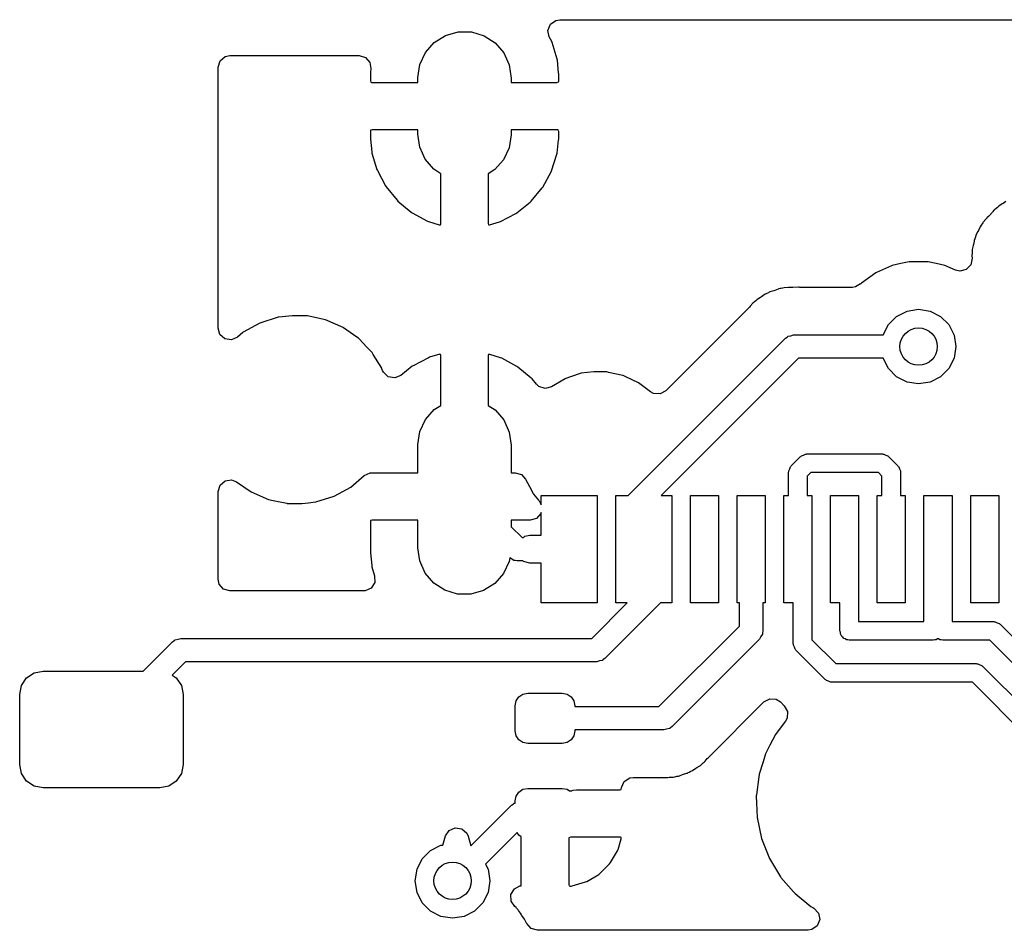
# Model space of a CAD drawing. Extents: x 3.08 to 5.54, y -3.21 to -0.59.
# Tile 8 of 10: x 4.02 to 4.44, y -0.97 to -0.59. Entities that reach past the tile are written whole.
import ezdxf

# ---------------------------------------------------------------- set-up
doc = ezdxf.new("R2010")
doc.units = 0
doc.header["$MEASUREMENT"] = 0
doc.layers.add('BLACK', color=7, linetype='CONTINUOUS')

msp = doc.modelspace()

# ---------------------------------------------------------------- linework, layer by layer
at = {"layer": 'BLACK', "linetype": 'CONTINUOUS'}
for p, q in [((4.24338, -0.595103), (4.24438, -0.592495)), ((4.24438, -0.592495), (4.24664, -0.590845)), ((4.24664, -0.590845), (4.24832, -0.590551)), ((4.24832, -0.590551), (4.50821, -0.590551)), ((4.19544, -0.600166), (4.20016, -0.597188)), ((4.20016, -0.597188), (4.20553, -0.595654)), ((4.20553, -0.595654), (4.21111, -0.595688)), ((4.21111, -0.595688), (4.21646, -0.597288)), ((4.21646, -0.597288), (4.22114, -0.600323)), ((4.24394, -0.597841), (4.24338, -0.595103)), ((4.19175, -0.60435), (4.19544, -0.600166)), ((4.22114, -0.600323), (4.22478, -0.604551)), ((4.24495, -0.599747), (4.24394, -0.597841)), ((4.24514, -0.600194), (4.24495, -0.599747)), ((4.24725, -0.607179), (4.24514, -0.600194)), ((4.10723, -0.606098), (4.10929, -0.605649)), ((4.10929, -0.605649), (4.16378, -0.605649)), ((4.16378, -0.605649), (4.16646, -0.606437)), ((4.18938, -0.609402), (4.19175, -0.60435)), ((4.22478, -0.604551), (4.22709, -0.609632)), ((4.10433, -0.61061), (4.10512, -0.607928)), ((4.10512, -0.607928), (4.10723, -0.606098)), ((4.16646, -0.606437), (4.1683, -0.608549)), ((4.1683, -0.608549), (4.16871, -0.611163)), ((4.18852, -0.614917), (4.18938, -0.609402)), ((4.22709, -0.609632), (4.22789, -0.615157)), ((4.24734, -0.607653), (4.24725, -0.607179)), ((4.24787, -0.613078), (4.24734, -0.607653)), ((4.10433, -0.720598), (4.10433, -0.61061)), ((4.16853, -0.612786), (4.16852, -0.613062)), ((4.16852, -0.613062), (4.16852, -0.616255)), ((4.16871, -0.611163), (4.16853, -0.612786)), ((4.24789, -0.61332), (4.24787, -0.613078)), ((4.24789, -0.616435), (4.24789, -0.61332)), ((4.16852, -0.616255), (4.16869, -0.616855)), ((4.16869, -0.616855), (4.16875, -0.616902)), ((4.16875, -0.616902), (4.16905, -0.616968)), ((4.16905, -0.616968), (4.18851, -0.616968)), ((4.18851, -0.615157), (4.18852, -0.614917)), ((4.18851, -0.616968), (4.18851, -0.615157)), ((4.22789, -0.615157), (4.22789, -0.616968)), ((4.22789, -0.616968), (4.24717, -0.616968)), ((4.24717, -0.616968), (4.24777, -0.616792)), ((4.24777, -0.616792), (4.24782, -0.616737)), ((4.24782, -0.616737), (4.24789, -0.616435)), ((4.16858, -0.637199), (4.16852, -0.637502)), ((4.16852, -0.637502), (4.16852, -0.640616)), ((4.16863, -0.637144), (4.16858, -0.637199)), ((4.16923, -0.636968), (4.16863, -0.637144)), ((4.18851, -0.636968), (4.16923, -0.636968)), ((4.18851, -0.638779), (4.18851, -0.636968)), ((4.18931, -0.644304), (4.18851, -0.638779)), ((4.22788, -0.63902), (4.22702, -0.644535)), ((4.22789, -0.638779), (4.22788, -0.63902)), ((4.24735, -0.636968), (4.22789, -0.636968)), ((4.22789, -0.636968), (4.22789, -0.638779)), ((4.24765, -0.637034), (4.24735, -0.636968)), ((4.24771, -0.637081), (4.24765, -0.637034)), ((4.24789, -0.637681), (4.24771, -0.637081)), ((4.24789, -0.640874), (4.24789, -0.637681)), ((4.16852, -0.640616), (4.16853, -0.640858)), ((4.16853, -0.640858), (4.16906, -0.646283)), ((4.24723, -0.646829), (4.24787, -0.641151)), ((4.24787, -0.641151), (4.24789, -0.640874)), ((4.16906, -0.646283), (4.16915, -0.646757)), ((4.16915, -0.646757), (4.17126, -0.653743)), ((4.19162, -0.649385), (4.18931, -0.644304)), ((4.22702, -0.644535), (4.22465, -0.649587)), ((4.24493, -0.654257), (4.24713, -0.647301)), ((4.24713, -0.647301), (4.24723, -0.646829)), ((4.19526, -0.653613), (4.19162, -0.649385)), ((4.22465, -0.649587), (4.22096, -0.65377)), ((4.17126, -0.653743), (4.17145, -0.654189)), ((4.17145, -0.654189), (4.17487, -0.660633)), ((4.1982, -0.655519), (4.19526, -0.653613)), ((4.1982, -0.67676), (4.1982, -0.655519)), ((4.22096, -0.65377), (4.2182, -0.65551)), ((4.2182, -0.65551), (4.2182, -0.676493)), ((4.24122, -0.661096), (4.24474, -0.654701)), ((4.24474, -0.654701), (4.24493, -0.654257)), ((4.17487, -0.660633), (4.17514, -0.661035)), ((4.17514, -0.661035), (4.17975, -0.66669)), ((4.23626, -0.667084), (4.24095, -0.661494)), ((4.24095, -0.661494), (4.24122, -0.661096)), ((4.17975, -0.66669), (4.18009, -0.667033)), ((4.18009, -0.667033), (4.18571, -0.671684)), ((4.23022, -0.671995), (4.23591, -0.667422)), ((4.23591, -0.667422), (4.23626, -0.667084)), ((4.43491, -0.668226), (4.43341, -0.669113)), ((4.4353, -0.66797), (4.43491, -0.668226)), ((4.43646, -0.66713), (4.4353, -0.66797)), ((4.18571, -0.671684), (4.18611, -0.671954)), ((4.18611, -0.671954), (4.19253, -0.675425)), ((4.22335, -0.67564), (4.22982, -0.672259)), ((4.22982, -0.672259), (4.23022, -0.671995)), ((4.43074, -0.671692), (4.42932, -0.673203)), ((4.43094, -0.671459), (4.43074, -0.671692)), ((4.43141, -0.670891), (4.43094, -0.671459)), ((4.43161, -0.670651), (4.43141, -0.670891)), ((4.43141, -0.670891), (4.43141, -0.670891)), ((4.43226, -0.670182), (4.43161, -0.670651)), ((4.43285, -0.669676), (4.43226, -0.670182)), ((4.43341, -0.669113), (4.43285, -0.669676)), ((4.19253, -0.675425), (4.19298, -0.675612)), ((4.19298, -0.675612), (4.19752, -0.677017)), ((4.2182, -0.676493), (4.21836, -0.677025)), ((4.21866, -0.67707), (4.22291, -0.675821)), ((4.22291, -0.675821), (4.22335, -0.67564)), ((4.42645, -0.676541), (4.42603, -0.677192)), ((4.42669, -0.676116), (4.42645, -0.676541)), ((4.42684, -0.675842), (4.42669, -0.676116)), ((4.42669, -0.676116), (4.42669, -0.676116)), ((4.42803, -0.674573), (4.42684, -0.675842)), ((4.42833, -0.674218), (4.42803, -0.674573)), ((4.42843, -0.674092), (4.42833, -0.674218)), ((4.42921, -0.673315), (4.42843, -0.674092)), ((4.42932, -0.673203), (4.42921, -0.673315)), ((4.19752, -0.677017), (4.19807, -0.677026)), ((4.19807, -0.677026), (4.1982, -0.67676)), ((4.21836, -0.677025), (4.21866, -0.67707)), ((4.42464, -0.679839), (4.4238, -0.681365)), ((4.42485, -0.67942), (4.42464, -0.679839)), ((4.42541, -0.678108), (4.42485, -0.67942)), ((4.42554, -0.677822), (4.42541, -0.678108)), ((4.42541, -0.678108), (4.42541, -0.678108)), ((4.42603, -0.677192), (4.42554, -0.677822)), ((4.42299, -0.683914), (4.42276, -0.685325)), ((4.42304, -0.683605), (4.42299, -0.683913)), ((4.42299, -0.683913), (4.42299, -0.683914)), ((4.42335, -0.682873), (4.42304, -0.683605)), ((4.4236, -0.682137), (4.42335, -0.682873)), ((4.42373, -0.681667), (4.4236, -0.682137)), ((4.4238, -0.681365), (4.42373, -0.681667)), ((4.42373, -0.681667), (4.42373, -0.681667)), ((4.42217, -0.689041), (4.42205, -0.689829)), ((4.42224, -0.688265), (4.42217, -0.689041)), ((4.42267, -0.685782), (4.42224, -0.687468)), ((4.42224, -0.687468), (4.42224, -0.688265)), ((4.42276, -0.685325), (4.42267, -0.685782)), ((4.39559, -0.692633), (4.39217, -0.69336)), ((4.39585, -0.692579), (4.39559, -0.692633)), ((4.39559, -0.692633), (4.39559, -0.692633)), ((4.40337, -0.692579), (4.39585, -0.692579)), ((4.40362, -0.692633), (4.40337, -0.692579)), ((4.40704, -0.69336), (4.40362, -0.692633)), ((4.40362, -0.692633), (4.40362, -0.692633)), ((4.42217, -0.691146), (4.42164, -0.69389)), ((4.42205, -0.689829), (4.42208, -0.69014)), ((4.42208, -0.69014), (4.42208, -0.69014)), ((4.42208, -0.69014), (4.42217, -0.691146)), ((4.38162, -0.6972), (4.37554, -0.701619)), ((4.38186, -0.697094), (4.38162, -0.6972)), ((4.38826, -0.694248), (4.38186, -0.697094)), ((4.38186, -0.697094), (4.38186, -0.697094)), ((4.38849, -0.694142), (4.38826, -0.694248)), ((4.38826, -0.694248), (4.38826, -0.694248)), ((4.39217, -0.69336), (4.38849, -0.694142)), ((4.41072, -0.694142), (4.40704, -0.69336)), ((4.41522, -0.696145), (4.41072, -0.694142)), ((4.41699, -0.696568), (4.41522, -0.696145)), ((4.41971, -0.695911), (4.41699, -0.696568)), ((4.42164, -0.69389), (4.41971, -0.695911)), ((4.3367, -0.705434), (4.33628, -0.705681)), ((4.33697, -0.705275), (4.3367, -0.705434)), ((4.3367, -0.705434), (4.3367, -0.705434)), ((4.33864, -0.704789), (4.33697, -0.705275)), ((4.33908, -0.704638), (4.33864, -0.704789)), ((4.34041, -0.704112), (4.33908, -0.704638)), ((4.3407, -0.703997), (4.34041, -0.704112)), ((4.34041, -0.704112), (4.34041, -0.704112)), ((4.34121, -0.703932), (4.3407, -0.703997)), ((4.34149, -0.703897), (4.34121, -0.703932)), ((4.34225, -0.703739), (4.34149, -0.703897)), ((4.34233, -0.703715), (4.34225, -0.703739)), ((4.34302, -0.703517), (4.34233, -0.703715)), ((4.34476, -0.703462), (4.34302, -0.703517)), ((4.34522, -0.703425), (4.34476, -0.703462)), ((4.34523, -0.703425), (4.34522, -0.703425)), ((4.34522, -0.703425), (4.34522, -0.703425)), ((4.34538, -0.703406), (4.34523, -0.703425)), ((4.34523, -0.703425), (4.34523, -0.703425)), ((4.34648, -0.703406), (4.34538, -0.703406)), ((4.34664, -0.703403), (4.34648, -0.703406)), ((4.349, -0.703329), (4.34664, -0.703403)), ((4.34932, -0.703319), (4.349, -0.703329)), ((4.34961, -0.703385), (4.34932, -0.703319)), ((4.35005, -0.703406), (4.34961, -0.703385)), ((4.37172, -0.703406), (4.35005, -0.703406)), ((4.37303, -0.70323), (4.37172, -0.703406)), ((4.37513, -0.701937), (4.37303, -0.70323)), ((4.37517, -0.701987), (4.37513, -0.701937)), ((4.37537, -0.701812), (4.37517, -0.701987)), ((4.37554, -0.701619), (4.37537, -0.701812)), ((4.33039, -0.709552), (4.32974, -0.710021)), ((4.33098, -0.709047), (4.33039, -0.709552)), ((4.33154, -0.708483), (4.33098, -0.709047)), ((4.33231, -0.708031), (4.33154, -0.708483)), ((4.33304, -0.707596), (4.33231, -0.708031)), ((4.33343, -0.70734), (4.33304, -0.707596)), ((4.33459, -0.7065), (4.33343, -0.70734)), ((4.33484, -0.706317), (4.33459, -0.7065)), ((4.33513, -0.706202), (4.33484, -0.706317)), ((4.33558, -0.706023), (4.33513, -0.706202)), ((4.33513, -0.706202), (4.33513, -0.706202)), ((4.33628, -0.705681), (4.33558, -0.706023)), ((4.32832, -0.711708), (4.29306, -0.746962)), ((4.32863, -0.711362), (4.32832, -0.711708)), ((4.32974, -0.710021), (4.32863, -0.711362)), ((4.39035, -0.715606), (4.39474, -0.713369)), ((4.39474, -0.713369), (4.39961, -0.712598)), ((4.39961, -0.712598), (4.40447, -0.713369)), ((4.40447, -0.713369), (4.40886, -0.715606)), ((4.12961, -0.716009), (4.12195, -0.71841)), ((4.12986, -0.715983), (4.12961, -0.716009)), ((4.13273, -0.715692), (4.12986, -0.715983)), ((4.12986, -0.715983), (4.12986, -0.715983)), ((4.13559, -0.715401), (4.13273, -0.715692)), ((4.14149, -0.715401), (4.13559, -0.715401)), ((4.14156, -0.715405), (4.14149, -0.715401)), ((4.14175, -0.715415), (4.14156, -0.715405)), ((4.14156, -0.715405), (4.14156, -0.715405)), ((4.14156, -0.715405), (4.14156, -0.715405)), ((4.14194, -0.715454), (4.14175, -0.715415)), ((4.14762, -0.716642), (4.14194, -0.715454)), ((4.14194, -0.715454), (4.14194, -0.715454)), ((4.14961, -0.717057), (4.14762, -0.716642)), ((4.15698, -0.720245), (4.14961, -0.717057)), ((4.38687, -0.71909), (4.39035, -0.715606)), ((4.40886, -0.715606), (4.41235, -0.71909)), ((4.1051, -0.723257), (4.10433, -0.720598)), ((4.12195, -0.71841), (4.11493, -0.722302)), ((4.15718, -0.72039), (4.15698, -0.720245)), ((4.16286, -0.724364), (4.15718, -0.72039)), ((4.15718, -0.72039), (4.15718, -0.72039)), ((4.38466, -0.723425), (4.38687, -0.71909)), ((4.41235, -0.71909), (4.41458, -0.72348)), ((4.10721, -0.725099), (4.1051, -0.723257)), ((4.10997, -0.725512), (4.10721, -0.725099)), ((4.11252, -0.724364), (4.10997, -0.725512)), ((4.11474, -0.722465), (4.11252, -0.724364)), ((4.11493, -0.722302), (4.11474, -0.722465)), ((4.16355, -0.72485), (4.16286, -0.724364)), ((4.16373, -0.725033), (4.16355, -0.72485)), ((4.16703, -0.728526), (4.16373, -0.725033)), ((4.2772, -0.791141), (4.34347, -0.724867)), ((4.34347, -0.724867), (4.34417, -0.724342)), ((4.34417, -0.724342), (4.34429, -0.724205)), ((4.34429, -0.724205), (4.3444, -0.724174)), ((4.3444, -0.724174), (4.3446, -0.724022)), ((4.3446, -0.724022), (4.34579, -0.723766)), ((4.34579, -0.723766), (4.34695, -0.723425)), ((4.34695, -0.723425), (4.38466, -0.723425)), ((4.41458, -0.72348), (4.41535, -0.728346)), ((4.16907, -0.730684), (4.16703, -0.728526)), ((4.41535, -0.728346), (4.41458, -0.733213)), ((4.1692, -0.730897), (4.16907, -0.730684)), ((4.16966, -0.731635), (4.1692, -0.730897)), ((4.1692, -0.730897), (4.1692, -0.730897)), ((4.1733, -0.737507), (4.16966, -0.731635)), ((4.19305, -0.733021), (4.18658, -0.736402)), ((4.19349, -0.73284), (4.19305, -0.733021)), ((4.19774, -0.731591), (4.19349, -0.73284)), ((4.19804, -0.731635), (4.19774, -0.731591)), ((4.1982, -0.732168), (4.19804, -0.731635)), ((4.1982, -0.75315), (4.1982, -0.732168)), ((4.21833, -0.731635), (4.2182, -0.731901)), ((4.2182, -0.731901), (4.2182, -0.753142)), ((4.21888, -0.731643), (4.21833, -0.731635)), ((4.22342, -0.733049), (4.21888, -0.731643)), ((4.22387, -0.733236), (4.22342, -0.733049)), ((4.23029, -0.736707), (4.22387, -0.733236)), ((4.34899, -0.733268), (4.29112, -0.791141)), ((4.38466, -0.733268), (4.34899, -0.733268)), ((4.38687, -0.737603), (4.38466, -0.733268)), ((4.41458, -0.733213), (4.41235, -0.737603)), ((4.17339, -0.737743), (4.1733, -0.737507)), ((4.17362, -0.738368), (4.17339, -0.737743)), ((4.17339, -0.737743), (4.17339, -0.737743)), ((4.174, -0.739182), (4.17362, -0.738368)), ((4.18618, -0.736666), (4.18138, -0.740521)), ((4.18658, -0.736402), (4.18618, -0.736666)), ((4.23069, -0.736977), (4.23029, -0.736707)), ((4.23631, -0.741628), (4.23069, -0.736977)), ((4.39035, -0.741087), (4.38687, -0.737603)), ((4.41235, -0.737603), (4.40886, -0.741087)), ((4.17605, -0.741089), (4.174, -0.739182)), ((4.1788, -0.741588), (4.17605, -0.741089)), ((4.18138, -0.740521), (4.1788, -0.741588)), ((4.23665, -0.741971), (4.23631, -0.741628)), ((4.23849, -0.744231), (4.23665, -0.741971)), ((4.25065, -0.741886), (4.24489, -0.745348)), ((4.25091, -0.7418), (4.25065, -0.741886)), ((4.25291, -0.741125), (4.25091, -0.7418)), ((4.25091, -0.7418), (4.25091, -0.7418)), ((4.25741, -0.739612), (4.25291, -0.741125)), ((4.26272, -0.739035), (4.25741, -0.739612)), ((4.26796, -0.739035), (4.26272, -0.739035)), ((4.26818, -0.739047), (4.26796, -0.739035)), ((4.26894, -0.739218), (4.26818, -0.739047)), ((4.27487, -0.740544), (4.26894, -0.739218)), ((4.27514, -0.740603), (4.27487, -0.740544)), ((4.27487, -0.740544), (4.27487, -0.740544)), ((4.27538, -0.740716), (4.27514, -0.740603)), ((4.27618, -0.741089), (4.27538, -0.740716)), ((4.27538, -0.740716), (4.27538, -0.740716)), ((4.2816, -0.743616), (4.27618, -0.741089)), ((4.39474, -0.743324), (4.39035, -0.741087)), ((4.40886, -0.741087), (4.40447, -0.743324)), ((4.23953, -0.745186), (4.23849, -0.744231)), ((4.24219, -0.746054), (4.23953, -0.745186)), ((4.24489, -0.745348), (4.24219, -0.746054)), ((4.28598, -0.746962), (4.2816, -0.743616)), ((4.28654, -0.747396), (4.28598, -0.746962)), ((4.29306, -0.746962), (4.29061, -0.748302)), ((4.39961, -0.744094), (4.39474, -0.743324)), ((4.40447, -0.743324), (4.39961, -0.744094)), ((4.28782, -0.748103), (4.28654, -0.747396)), ((4.29061, -0.748302), (4.28782, -0.748103)), ((4.19175, -0.759074), (4.19544, -0.754891)), ((4.19544, -0.754891), (4.1982, -0.75315)), ((4.2182, -0.753142), (4.22114, -0.755048)), ((4.22114, -0.755048), (4.22478, -0.759276)), ((4.18938, -0.764126), (4.19175, -0.759074)), ((4.22478, -0.759276), (4.22709, -0.764357)), ((4.18852, -0.769641), (4.18938, -0.764126)), ((4.22709, -0.764357), (4.22789, -0.769882)), ((4.18851, -0.769882), (4.18852, -0.769641)), ((4.18851, -0.781535), (4.18851, -0.769882)), ((4.22789, -0.769882), (4.22789, -0.781535)), ((4.34597, -0.778554), (4.34975, -0.774775)), ((4.34975, -0.774775), (4.35003, -0.774631)), ((4.35003, -0.774631), (4.35022, -0.774374)), ((4.35022, -0.774374), (4.35109, -0.774089)), ((4.35109, -0.774089), (4.35191, -0.773671)), ((4.35191, -0.773671), (4.35223, -0.77372)), ((4.35223, -0.77372), (4.35253, -0.773622)), ((4.35253, -0.773622), (4.38434, -0.773622)), ((4.38434, -0.773622), (4.38465, -0.77372)), ((4.38465, -0.77372), (4.38496, -0.773671)), ((4.38496, -0.773671), (4.38578, -0.774089)), ((4.38578, -0.774089), (4.38666, -0.774374)), ((4.38666, -0.774374), (4.38684, -0.774631)), ((4.38684, -0.774631), (4.38713, -0.774775)), ((4.38713, -0.774775), (4.39091, -0.778554)), ((4.34486, -0.780722), (4.34528, -0.7799)), ((4.34528, -0.7799), (4.34557, -0.779023)), ((4.34557, -0.779023), (4.34582, -0.778837)), ((4.34582, -0.778837), (4.34597, -0.778554)), ((4.39091, -0.778554), (4.39105, -0.778837)), ((4.39105, -0.778837), (4.39131, -0.779023)), ((4.39131, -0.779023), (4.39159, -0.7799)), ((4.39159, -0.7799), (4.39201, -0.780722)), ((4.10723, -0.78489), (4.11, -0.784492)), ((4.11, -0.784492), (4.11214, -0.785339)), ((4.16027, -0.78754), (4.16588, -0.782729)), ((4.16588, -0.782729), (4.16843, -0.781582)), ((4.16843, -0.781582), (4.16911, -0.781535)), ((4.16911, -0.781535), (4.18851, -0.781535)), ((4.22789, -0.781535), (4.22952, -0.781535)), ((4.22952, -0.781535), (4.2322, -0.782323)), ((4.2322, -0.782323), (4.2339, -0.784182)), ((4.2339, -0.784182), (4.23557, -0.787347)), ((4.34481, -0.781337), (4.34491, -0.781035)), ((4.34481, -0.791141), (4.34481, -0.781337)), ((4.34491, -0.781035), (4.34486, -0.780722)), ((4.35416, -0.781496), (4.35269, -0.782968)), ((4.35269, -0.782968), (4.35269, -0.791141)), ((4.38271, -0.781496), (4.35416, -0.781496)), ((4.38418, -0.782968), (4.38271, -0.781496)), ((4.38418, -0.791141), (4.38418, -0.782968)), ((4.39201, -0.780722), (4.39196, -0.781035)), ((4.39196, -0.781035), (4.39206, -0.781337)), ((4.39206, -0.781337), (4.39206, -0.791141)), ((4.10433, -0.789402), (4.10512, -0.78672)), ((4.10512, -0.78672), (4.10723, -0.78489)), ((4.11214, -0.785339), (4.11822, -0.789596)), ((4.15325, -0.791432), (4.16027, -0.78754)), ((4.23557, -0.787347), (4.23713, -0.790308)), ((4.10433, -0.826398), (4.10433, -0.789402)), ((4.11822, -0.789596), (4.12559, -0.792785)), ((4.12559, -0.792785), (4.12757, -0.7932)), ((4.14558, -0.793833), (4.15325, -0.791432)), ((4.23713, -0.790308), (4.23731, -0.790513)), ((4.23731, -0.790513), (4.23731, -0.790514)), ((4.23731, -0.790514), (4.23943, -0.793021)), ((4.24048, -0.795093), (4.24048, -0.791141)), ((4.24048, -0.791141), (4.26411, -0.791141)), ((4.26411, -0.791141), (4.26411, -0.836417)), ((4.27198, -0.836417), (4.27198, -0.791141)), ((4.27198, -0.791141), (4.2772, -0.791141)), ((4.29112, -0.791141), (4.2956, -0.791141)), ((4.2956, -0.791141), (4.2956, -0.836417)), ((4.30348, -0.836417), (4.30348, -0.791141)), ((4.30348, -0.791141), (4.31529, -0.791141)), ((4.31529, -0.791141), (4.31529, -0.836417)), ((4.32316, -0.836417), (4.32316, -0.791141)), ((4.32316, -0.791141), (4.33497, -0.791141)), ((4.33497, -0.791141), (4.33497, -0.836417)), ((4.34285, -0.836417), (4.34285, -0.791141)), ((4.34285, -0.791141), (4.34481, -0.791141)), ((4.35269, -0.791141), (4.35466, -0.791141)), ((4.35466, -0.791141), (4.35466, -0.815747)), ((4.36253, -0.836417), (4.36253, -0.791141)), ((4.36253, -0.791141), (4.37434, -0.791141)), ((4.37434, -0.791141), (4.37434, -0.81372)), ((4.38222, -0.836417), (4.38222, -0.791141)), ((4.38222, -0.791141), (4.38418, -0.791141)), ((4.39206, -0.791141), (4.39403, -0.791141)), ((4.39403, -0.791141), (4.39403, -0.836417)), ((4.4019, -0.822688), (4.4019, -0.791141)), ((4.4019, -0.791141), (4.41371, -0.791141)), ((4.41371, -0.791141), (4.41371, -0.826664)), ((4.42159, -0.836417), (4.42159, -0.791141)), ((4.42159, -0.791141), (4.4334, -0.791141)), ((4.4334, -0.791141), (4.4334, -0.836417)), ((4.12757, -0.7932), (4.13326, -0.794388)), ((4.13326, -0.794388), (4.13326, -0.794388)), ((4.13326, -0.794388), (4.13344, -0.794427)), ((4.13344, -0.794427), (4.13363, -0.794437)), ((4.13363, -0.794437), (4.13363, -0.794437)), ((4.13363, -0.794437), (4.13364, -0.794437)), ((4.13364, -0.794437), (4.13371, -0.794441)), ((4.13371, -0.794441), (4.1396, -0.794441)), ((4.1396, -0.794441), (4.14246, -0.79415)), ((4.14246, -0.79415), (4.14533, -0.793858)), ((4.14533, -0.793858), (4.14558, -0.793833)), ((4.14533, -0.793858), (4.14533, -0.793858)), ((4.23943, -0.793021), (4.23971, -0.793359)), ((4.23971, -0.793359), (4.23972, -0.793373)), ((4.23972, -0.793373), (4.24048, -0.795093)), ((4.23856, -0.800781), (4.23593, -0.801535)), ((4.24042, -0.798691), (4.23856, -0.800781)), ((4.24048, -0.798293), (4.24042, -0.798691)), ((4.24048, -0.807874), (4.24048, -0.798293)), ((4.16858, -0.801766), (4.16852, -0.802069)), ((4.16852, -0.802069), (4.16852, -0.815026)), ((4.16863, -0.801711), (4.16858, -0.801766)), ((4.16923, -0.801535), (4.16863, -0.801711)), ((4.18851, -0.801535), (4.16923, -0.801535)), ((4.18851, -0.813189), (4.18851, -0.801535)), ((4.23593, -0.801535), (4.22789, -0.801535)), ((4.22789, -0.801535), (4.22789, -0.80426)), ((4.22789, -0.80426), (4.23248, -0.808858)), ((4.23248, -0.808858), (4.233, -0.808858)), ((4.233, -0.808858), (4.23362, -0.808322)), ((4.23362, -0.808322), (4.23568, -0.807874)), ((4.23568, -0.807874), (4.24048, -0.807874)), ((4.18931, -0.818714), (4.18851, -0.813189)), ((4.16852, -0.815026), (4.16853, -0.815268)), ((4.16853, -0.815268), (4.16906, -0.820693)), ((4.22726, -0.817422), (4.22702, -0.818944)), ((4.22803, -0.81784), (4.22726, -0.817422)), ((4.35466, -0.815747), (4.35466, -0.815748)), ((4.35466, -0.815748), (4.35466, -0.851929)), ((4.37434, -0.81372), (4.37436, -0.813779)), ((4.37436, -0.813779), (4.37436, -0.844272)), ((4.16906, -0.820693), (4.16915, -0.821166)), ((4.16915, -0.821166), (4.1703, -0.824964)), ((4.19162, -0.823794), (4.18931, -0.818714)), ((4.22702, -0.818944), (4.22465, -0.823996)), ((4.22905, -0.818498), (4.22803, -0.81784)), ((4.2293, -0.818534), (4.22905, -0.818498)), ((4.2294, -0.818588), (4.2293, -0.818534)), ((4.22958, -0.818575), (4.2294, -0.818588)), ((4.23044, -0.8187), (4.22958, -0.818575)), ((4.23283, -0.8187), (4.23044, -0.8187)), ((4.233, -0.818897), (4.23283, -0.8187)), ((4.23568, -0.819685), (4.233, -0.818897)), ((4.24048, -0.819685), (4.23568, -0.819685)), ((4.24048, -0.836417), (4.24048, -0.819685)), ((4.1703, -0.824964), (4.17032, -0.827759)), ((4.19526, -0.828023), (4.19162, -0.823794)), ((4.22465, -0.823996), (4.22096, -0.82818)), ((4.40188, -0.822748), (4.4019, -0.822688)), ((4.40188, -0.844272), (4.40188, -0.822748)), ((4.10478, -0.828458), (4.10433, -0.826398)), ((4.10661, -0.830571), (4.10478, -0.828458)), ((4.16883, -0.830122), (4.16629, -0.831302)), ((4.17032, -0.827759), (4.16883, -0.830122)), ((4.19994, -0.831058), (4.19526, -0.828023)), ((4.22096, -0.82818), (4.21624, -0.831158)), ((4.41371, -0.826664), (4.41373, -0.826723)), ((4.41373, -0.826723), (4.41373, -0.844272)), ((4.10929, -0.831358), (4.10661, -0.830571)), ((4.16555, -0.831358), (4.10929, -0.831358)), ((4.16629, -0.831302), (4.16555, -0.831358)), ((4.20529, -0.832657), (4.19994, -0.831058)), ((4.21087, -0.832692), (4.20529, -0.832657)), ((4.21624, -0.831158), (4.21087, -0.832692)), ((4.26411, -0.836417), (4.24048, -0.836417)), ((4.26187, -0.851378), (4.27683, -0.836417)), ((4.29075, -0.836417), (4.26739, -0.859779)), ((4.27683, -0.836417), (4.27198, -0.836417)), ((4.2956, -0.836417), (4.29075, -0.836417)), ((4.31529, -0.836417), (4.30348, -0.836417)), ((4.32414, -0.836417), (4.32316, -0.836417)), ((4.32414, -0.846151), (4.32414, -0.836417)), ((4.33497, -0.836417), (4.33399, -0.836417)), ((4.33399, -0.836417), (4.33399, -0.84819)), ((4.34678, -0.836417), (4.34285, -0.836417)), ((4.34678, -0.853559), (4.34678, -0.836417)), ((4.36649, -0.836417), (4.36253, -0.836417)), ((4.36649, -0.848209), (4.36649, -0.836417)), ((4.39403, -0.836417), (4.38222, -0.836417)), ((4.4334, -0.836417), (4.42159, -0.836417)), ((4.29018, -0.880118), (4.32414, -0.846151)), ((4.37436, -0.844272), (4.40188, -0.844272)), ((4.41373, -0.844272), (4.43128, -0.844272)), ((4.43128, -0.844272), (4.43158, -0.84437)), ((4.43158, -0.84437), (4.4319, -0.84432)), ((4.4319, -0.84432), (4.43272, -0.844739)), ((4.43272, -0.844739), (4.43359, -0.845024)), ((4.43359, -0.845024), (4.43378, -0.845281)), ((4.43378, -0.845281), (4.43406, -0.845425)), ((4.43406, -0.845425), (4.49297, -0.904331)), ((4.33313, -0.850606), (4.33255, -0.851669)), ((4.33378, -0.849587), (4.33313, -0.850606)), ((4.33382, -0.849335), (4.33378, -0.849587)), ((4.33387, -0.849238), (4.33382, -0.849335)), ((4.33399, -0.84819), (4.33386, -0.849057)), ((4.33386, -0.849057), (4.33387, -0.849238)), ((4.36668, -0.848802), (4.36649, -0.848209)), ((4.36668, -0.849425), (4.36668, -0.848802)), ((4.36705, -0.84993), (4.36668, -0.849425)), ((4.36724, -0.850523), (4.36705, -0.84993)), ((4.36774, -0.850889), (4.36724, -0.850523)), ((4.36811, -0.851394), (4.36774, -0.850889)), ((4.07276, -0.865157), (4.0851, -0.852819)), ((4.0851, -0.852819), (4.08581, -0.852295)), ((4.08581, -0.852295), (4.08592, -0.852158)), ((4.08592, -0.852158), (4.08603, -0.852127)), ((4.08603, -0.852127), (4.08623, -0.851974)), ((4.08623, -0.851974), (4.08742, -0.851719)), ((4.08742, -0.851719), (4.08858, -0.851378)), ((4.08858, -0.851378), (4.26187, -0.851378)), ((4.33255, -0.851669), (4.2957, -0.888519)), ((4.34688, -0.853861), (4.34678, -0.853559)), ((4.34683, -0.854175), (4.34688, -0.853861)), ((4.34725, -0.854997), (4.34683, -0.854175)), ((4.34753, -0.855873), (4.34725, -0.854997)), ((4.35466, -0.851929), (4.36472, -0.861988)), ((4.3687, -0.851587), (4.36811, -0.851394)), ((4.36921, -0.851953), (4.3687, -0.851587)), ((4.36983, -0.851953), (4.36921, -0.851953)), ((4.37042, -0.852146), (4.36983, -0.851953)), ((4.40582, -0.852146), (4.37042, -0.852146)), ((4.40641, -0.851953), (4.40582, -0.852146)), ((4.40704, -0.851953), (4.40641, -0.851953)), ((4.40754, -0.851587), (4.40704, -0.851953)), ((4.40781, -0.8515), (4.40754, -0.851587)), ((4.40807, -0.851587), (4.40781, -0.8515)), ((4.40858, -0.851953), (4.40807, -0.851587)), ((4.4092, -0.851953), (4.40858, -0.851953)), ((4.40979, -0.852146), (4.4092, -0.851953)), ((4.42965, -0.852146), (4.40979, -0.852146)), ((4.48572, -0.908215), (4.42965, -0.852146)), ((4.34779, -0.85606), (4.34753, -0.855873)), ((4.34794, -0.856343), (4.34779, -0.85606)), ((4.3603, -0.868709), (4.34794, -0.856343)), ((4.09062, -0.86122), (4.08496, -0.866886)), ((4.26391, -0.86122), (4.09062, -0.86122)), ((4.26507, -0.860879), (4.26391, -0.86122)), ((4.26626, -0.860624), (4.26507, -0.860879)), ((4.26646, -0.860472), (4.26626, -0.860624)), ((4.26657, -0.860441), (4.26646, -0.860472)), ((4.26669, -0.860303), (4.26657, -0.860441)), ((4.26739, -0.859779), (4.26669, -0.860303)), ((4.36472, -0.861988), (4.42394, -0.861988)), ((4.42394, -0.861988), (4.42424, -0.862086)), ((4.42424, -0.862086), (4.42456, -0.862036)), ((4.42456, -0.862036), (4.42538, -0.862455)), ((4.42538, -0.862455), (4.42625, -0.86274)), ((4.42625, -0.86274), (4.42644, -0.862997)), ((4.42644, -0.862997), (4.42672, -0.863141)), ((4.42672, -0.863141), (4.4516, -0.888019)), ((4.02355, -0.86804), (4.02675, -0.865907)), ((4.02675, -0.865907), (4.03051, -0.865157)), ((4.03051, -0.865157), (4.07276, -0.865157)), ((4.08496, -0.866886), (4.08668, -0.86804)), ((4.02067, -0.875), (4.02142, -0.871233)), ((4.02142, -0.871233), (4.02355, -0.86804)), ((4.08668, -0.86804), (4.08882, -0.871233)), ((4.08882, -0.871233), (4.08957, -0.875)), ((4.36058, -0.868853), (4.3603, -0.868709)), ((4.36077, -0.86911), (4.36058, -0.868853)), ((4.36165, -0.869395), (4.36077, -0.86911)), ((4.36247, -0.869814), (4.36165, -0.869395)), ((4.36278, -0.869764), (4.36247, -0.869814)), ((4.36309, -0.869862), (4.36278, -0.869764)), ((4.42231, -0.869862), (4.36309, -0.869862)), ((4.44488, -0.892434), (4.42231, -0.869862)), ((4.02067, -0.904528), (4.02067, -0.875)), ((4.08957, -0.875), (4.08957, -0.904528)), ((4.23108, -0.875966), (4.23281, -0.874814)), ((4.23281, -0.874814), (4.23484, -0.874409)), ((4.23484, -0.874409), (4.24941, -0.874409)), ((4.24941, -0.874409), (4.25144, -0.874814)), ((4.25144, -0.874814), (4.25317, -0.875966)), ((4.22953, -0.879724), (4.22993, -0.87769)), ((4.22953, -0.890354), (4.22953, -0.879724)), ((4.22993, -0.87769), (4.23108, -0.875966)), ((4.25317, -0.875966), (4.25432, -0.87769)), ((4.25432, -0.87769), (4.25472, -0.879724)), ((4.25472, -0.879724), (4.25472, -0.880118)), ((4.31085, -0.901678), (4.3344, -0.878131)), ((4.3344, -0.878131), (4.33685, -0.876791)), ((4.33685, -0.876791), (4.33964, -0.876991)), ((4.33964, -0.876991), (4.34141, -0.878131)), ((4.34141, -0.878131), (4.34301, -0.879731)), ((4.34301, -0.879731), (4.34435, -0.882184)), ((4.25472, -0.880118), (4.29018, -0.880118)), ((4.34435, -0.882184), (4.34415, -0.884972)), ((4.34348, -0.886199), (4.33919, -0.891971)), ((4.34415, -0.884972), (4.34348, -0.886199)), ((4.22993, -0.892388), (4.22953, -0.890354)), ((4.23108, -0.894113), (4.22993, -0.892388)), ((4.25432, -0.892388), (4.25317, -0.894113)), ((4.25472, -0.890354), (4.25432, -0.892388)), ((4.29222, -0.889961), (4.25472, -0.889961)), ((4.25472, -0.889961), (4.25472, -0.890354)), ((4.29338, -0.889619), (4.29222, -0.889961)), ((4.29456, -0.889364), (4.29338, -0.889619)), ((4.29477, -0.889212), (4.29456, -0.889364)), ((4.29488, -0.889181), (4.29477, -0.889212)), ((4.29499, -0.889044), (4.29488, -0.889181)), ((4.2957, -0.888519), (4.29499, -0.889044)), ((4.33909, -0.892158), (4.33694, -0.896392)), ((4.33919, -0.891971), (4.33909, -0.892158)), ((4.23281, -0.895265), (4.23108, -0.894113)), ((4.23484, -0.895669), (4.23281, -0.895265)), ((4.24941, -0.895669), (4.23484, -0.895669)), ((4.25144, -0.895265), (4.24941, -0.895669)), ((4.25317, -0.894113), (4.25144, -0.895265)), ((4.33694, -0.896392), (4.33507, -0.900067)), ((4.33507, -0.900067), (4.33405, -0.903365)), ((4.02142, -0.908294), (4.02067, -0.904528)), ((4.08957, -0.904528), (4.08882, -0.908294)), ((4.30762, -0.904903), (4.30819, -0.904339)), ((4.30819, -0.904339), (4.30878, -0.903834)), ((4.30878, -0.903834), (4.30917, -0.903548)), ((4.30917, -0.903548), (4.30943, -0.903365)), ((4.30943, -0.903365), (4.30962, -0.903125)), ((4.30962, -0.903124), (4.31053, -0.902024)), ((4.30962, -0.903125), (4.30962, -0.903124)), ((4.31053, -0.902024), (4.31085, -0.901678)), ((4.33405, -0.903365), (4.33244, -0.90854)), ((4.02355, -0.911487), (4.02142, -0.908294)), ((4.08882, -0.908294), (4.08668, -0.911487)), ((4.29876, -0.909274), (4.30009, -0.908748)), ((4.30009, -0.908748), (4.30053, -0.908596)), ((4.30053, -0.908596), (4.3019, -0.908198)), ((4.3019, -0.908198), (4.3022, -0.908111)), ((4.3019, -0.908198), (4.3019, -0.908198)), ((4.3022, -0.908111), (4.30247, -0.907952)), ((4.30247, -0.907952), (4.30289, -0.907705)), ((4.30247, -0.907952), (4.30247, -0.907952)), ((4.30289, -0.907705), (4.30359, -0.907363)), ((4.30359, -0.907363), (4.30433, -0.907069)), ((4.30433, -0.907069), (4.30574, -0.906046)), ((4.30574, -0.906046), (4.30613, -0.905789)), ((4.30613, -0.905789), (4.30736, -0.905062)), ((4.30736, -0.905062), (4.30762, -0.904903)), ((4.30736, -0.905062), (4.30736, -0.905062)), ((4.33238, -0.908741), (4.33226, -0.909647)), ((4.33244, -0.90854), (4.33238, -0.908741)), ((4.33244, -0.90854), (4.33244, -0.90854)), ((4.02675, -0.913621), (4.02355, -0.911487)), ((4.08668, -0.911487), (4.08349, -0.913621)), ((4.27435, -0.914235), (4.27551, -0.911692)), ((4.27551, -0.911692), (4.27786, -0.910181)), ((4.27786, -0.910181), (4.27926, -0.90998)), ((4.27926, -0.90998), (4.28912, -0.90998)), ((4.28912, -0.90998), (4.28956, -0.910001)), ((4.28956, -0.910001), (4.28985, -0.910067)), ((4.28985, -0.910067), (4.29016, -0.910057)), ((4.29016, -0.910057), (4.29253, -0.909983)), ((4.29016, -0.910057), (4.29016, -0.910057)), ((4.29253, -0.909983), (4.29269, -0.90998)), ((4.29269, -0.90998), (4.29379, -0.90998)), ((4.29379, -0.90998), (4.29394, -0.909961)), ((4.29394, -0.90996), (4.29441, -0.909924)), ((4.29394, -0.909961), (4.29394, -0.90996)), ((4.29441, -0.909924), (4.29568, -0.909884)), ((4.29568, -0.909884), (4.29584, -0.909879)), ((4.29584, -0.909879), (4.29615, -0.909869)), ((4.29615, -0.909869), (4.29691, -0.909646)), ((4.29691, -0.909646), (4.29768, -0.909489)), ((4.29768, -0.909489), (4.29816, -0.909428)), ((4.29816, -0.909428), (4.29847, -0.909389)), ((4.29816, -0.909428), (4.29816, -0.909428)), ((4.29847, -0.909389), (4.29876, -0.909274)), ((4.29876, -0.909274), (4.29876, -0.909274)), ((4.33226, -0.909647), (4.33125, -0.917281)), ((4.03051, -0.91437), (4.02675, -0.913621)), ((4.07972, -0.91437), (4.03051, -0.91437)), ((4.08349, -0.913621), (4.07972, -0.91437)), ((4.22993, -0.917848), (4.23108, -0.916124)), ((4.23108, -0.916124), (4.23281, -0.914971)), ((4.23281, -0.914971), (4.23484, -0.914567)), ((4.23484, -0.914567), (4.24941, -0.914567)), ((4.24941, -0.914567), (4.25144, -0.914971)), ((4.25144, -0.914971), (4.25246, -0.91565)), ((4.25246, -0.91565), (4.2534, -0.915576)), ((4.2534, -0.915576), (4.25365, -0.915505)), ((4.25365, -0.915505), (4.25403, -0.915394)), ((4.25365, -0.915505), (4.25365, -0.915505)), ((4.25403, -0.915394), (4.25542, -0.915197)), ((4.25542, -0.915197), (4.2737, -0.915197)), ((4.2737, -0.915197), (4.27423, -0.91504)), ((4.27423, -0.91504), (4.27435, -0.914235)), ((4.33125, -0.917281), (4.33119, -0.917745)), ((4.22802, -0.921717), (4.22872, -0.921193)), ((4.22872, -0.921193), (4.22884, -0.921056)), ((4.22884, -0.921056), (4.22894, -0.921024)), ((4.22894, -0.921024), (4.22915, -0.920872)), ((4.22915, -0.920872), (4.22953, -0.92079)), ((4.22953, -0.919882), (4.22993, -0.917848)), ((4.22953, -0.92079), (4.22953, -0.919882)), ((4.33119, -0.917745), (4.33119, -0.917955)), ((4.33119, -0.917955), (4.33119, -0.917955)), ((4.33119, -0.917955), (4.3313, -0.92065)), ((4.3313, -0.92065), (4.33153, -0.926821)), ((4.2109, -0.938834), (4.22802, -0.921717)), ((4.33153, -0.926821), (4.33339, -0.93571)), ((4.2002, -0.934635), (4.20175, -0.932307)), ((4.20175, -0.932307), (4.20431, -0.931186)), ((4.20431, -0.931186), (4.20707, -0.931626)), ((4.20707, -0.931626), (4.20915, -0.933489)), ((4.20915, -0.933489), (4.2097, -0.934722)), ((4.2304, -0.93325), (4.21706, -0.946589)), ((4.23108, -0.93427), (4.2304, -0.93325)), ((4.19902, -0.93845), (4.2002, -0.934635)), ((4.2097, -0.934722), (4.2109, -0.938834)), ((4.23213, -0.934966), (4.23108, -0.93427)), ((4.23213, -0.955182), (4.23213, -0.934966)), ((4.25219, -0.935428), (4.25213, -0.93573)), ((4.25213, -0.93573), (4.25213, -0.955101)), ((4.25224, -0.935373), (4.25219, -0.935428)), ((4.25284, -0.935197), (4.25224, -0.935373)), ((4.27392, -0.935197), (4.25284, -0.935197)), ((4.27291, -0.940346), (4.27421, -0.935882)), ((4.27421, -0.935327), (4.27392, -0.935197)), ((4.27421, -0.935882), (4.27421, -0.935327)), ((4.33339, -0.93571), (4.33673, -0.944158)), ((4.19041, -0.944287), (4.19389, -0.940803)), ((4.19389, -0.940803), (4.19828, -0.938566)), ((4.19828, -0.938566), (4.19902, -0.93845)), ((4.26973, -0.945882), (4.27267, -0.940914)), ((4.27267, -0.940914), (4.27291, -0.940346)), ((4.18817, -0.948677), (4.19041, -0.944287)), ((4.26527, -0.950453), (4.26935, -0.946372)), ((4.26935, -0.946372), (4.26973, -0.945882)), ((4.33673, -0.944158), (4.34144, -0.951923)), ((4.1874, -0.953543), (4.18817, -0.948677)), ((4.21706, -0.946589), (4.21813, -0.948677)), ((4.21813, -0.948677), (4.2189, -0.953543)), ((4.26478, -0.950833), (4.26527, -0.950453)), ((4.18817, -0.95841), (4.1874, -0.953543)), ((4.2189, -0.953543), (4.21813, -0.95841)), ((4.25364, -0.955643), (4.25924, -0.954016)), ((4.25924, -0.954016), (4.25981, -0.95377)), ((4.25981, -0.95377), (4.26478, -0.950833)), ((4.34144, -0.951923), (4.34158, -0.952081)), ((4.34158, -0.952081), (4.34685, -0.958159)), ((4.19041, -0.9628), (4.18817, -0.95841)), ((4.21813, -0.95841), (4.21589, -0.9628)), ((4.22778, -0.959296), (4.22924, -0.95691)), ((4.22924, -0.95691), (4.23155, -0.955729)), ((4.23155, -0.955729), (4.23201, -0.955633)), ((4.23201, -0.955633), (4.23213, -0.955182)), ((4.25213, -0.955101), (4.2523, -0.955684)), ((4.2523, -0.955684), (4.25276, -0.955765)), ((4.25276, -0.955765), (4.25315, -0.955734)), ((4.25315, -0.955734), (4.25364, -0.955643)), ((4.34685, -0.958159), (4.34739, -0.958783)), ((4.34739, -0.958783), (4.34756, -0.958916)), ((4.19389, -0.966284), (4.19041, -0.9628)), ((4.21589, -0.9628), (4.21241, -0.966284)), ((4.22785, -0.96209), (4.22778, -0.959296)), ((4.22941, -0.964406), (4.22785, -0.96209)), ((4.34756, -0.958916), (4.35425, -0.964408)), ((4.19828, -0.968521), (4.19389, -0.966284)), ((4.21241, -0.966284), (4.20802, -0.968521)), ((4.22996, -0.964858), (4.22941, -0.964406)), ((4.23014, -0.965111), (4.22996, -0.964858)), ((4.23015, -0.965121), (4.23014, -0.965111)), ((4.23014, -0.965111), (4.23014, -0.965111)), ((4.23076, -0.965821), (4.23015, -0.965121)), ((4.231, -0.966043), (4.23076, -0.965821)), ((4.23174, -0.967208), (4.231, -0.966043)), ((4.35425, -0.964408), (4.35425, -0.964409)), ((4.35425, -0.964409), (4.35442, -0.964542)), ((4.35442, -0.964542), (4.35497, -0.964858)), ((4.35497, -0.964858), (4.35546, -0.965138)), ((4.35546, -0.965138), (4.35741, -0.967149)), ((4.35741, -0.967149), (4.35795, -0.96989)), ((4.20315, -0.969291), (4.19828, -0.968521)), ((4.20802, -0.968521), (4.20315, -0.969291)), ((4.23219, -0.96791), (4.23174, -0.967208)), ((4.23236, -0.968168), (4.23219, -0.96791)), ((4.23348, -0.969704), (4.23236, -0.968168)), ((4.23366, -0.969956), (4.23348, -0.969704)), ((4.23348, -0.969704), (4.23348, -0.969704)), ((4.23378, -0.970246), (4.23366, -0.969956)), ((4.23378, -0.970247), (4.23378, -0.970246)), ((4.23378, -0.970258), (4.23378, -0.970247)), ((4.2342, -0.97109), (4.23378, -0.970258)), ((4.23421, -0.9711), (4.2342, -0.97109)), ((4.23438, -0.971364), (4.23421, -0.9711)), ((4.35795, -0.96989), (4.35693, -0.972491)), ((4.23445, -0.971587), (4.23438, -0.971364)), ((4.23623, -0.973622), (4.23445, -0.971587)), ((4.23892, -0.974409), (4.23623, -0.973622)), ((4.35301, -0.974409), (4.23892, -0.974409)), ((4.35466, -0.974127), (4.35301, -0.974409)), ((4.35693, -0.972491), (4.35466, -0.974127))]:
    msp.add_line(p, q, dxfattribs=at)
at = {"layer": 'BLACK'}
for centre in [(4.39961, -0.728346), (4.20315, -0.953543)]:
    msp.add_circle(centre, 0.007874, dxfattribs=at)

doc.saveas('drawing.dxf')
